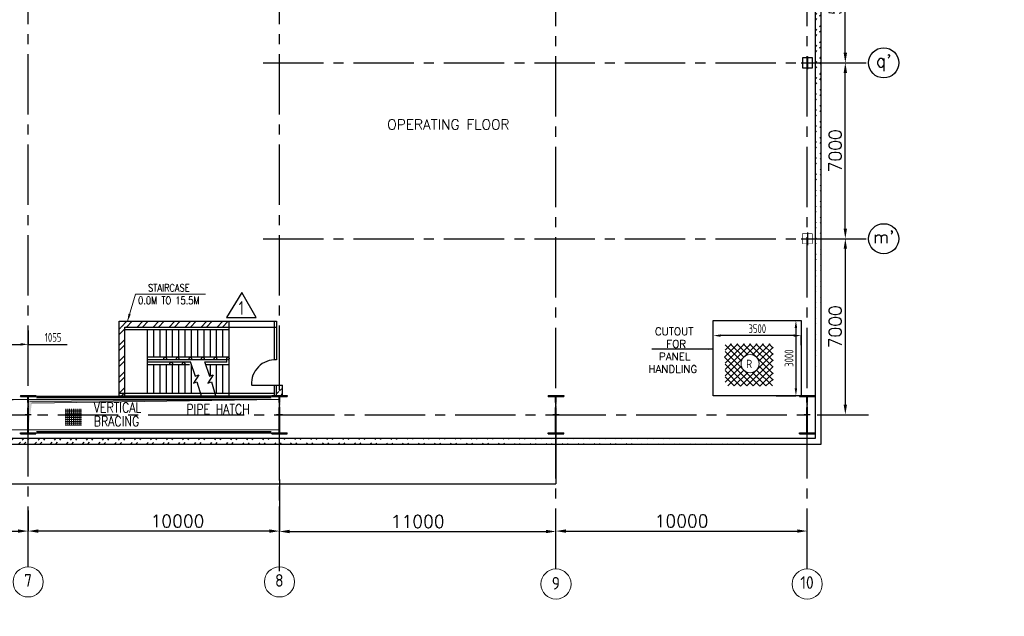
# Model space of a CAD drawing. Extents: x -287416 to 4934791, y -504132 to 1826789.
# Tile 20 of 256: x 51727 to 90905, y -276658 to -252918. Entities that reach past the tile are written whole.
import ezdxf
from ezdxf.enums import TextEntityAlignment as Align

# ---------------------------------------------------------------- set-up
doc = ezdxf.new("R2010")
doc.units = 0
doc.header["$LTSCALE"] = 800
doc.header["$MEASUREMENT"] = 0
for name, pattern in [('CENTER', [2, 1.25, -0.25, 0.25, -0.25]), ('CENTER2', [1.125, 0.75, -0.125, 0.125, -0.125]), ('DASHDOT', [1, 0.5, -0.25, 0, -0.25])]:
    doc.linetypes.add(name, pattern=pattern)
doc.layers.get('0').update_dxf_attribs({"linetype": 'CONTINUOUS'})
doc.layers.get('DEFPOINTS').update_dxf_attribs({"linetype": 'CONTINUOUS'})
for name, color, linetype in [('0-7-COL', 2, 'CENTER'), ('Aux_col', 7, 'CONTINUOUS'), ('COL', 1, 'CENTER'), ('FORMAT', 7, 'CONTINUOUS'), ('GRID', 8, 'CENTER'), ('HANGERS', 1, 'CONTINUOUS'), ('HATCH', 9, 'CONTINUOUS'), ('STR', 2, 'CONTINUOUS'), ('WALL', 6, 'CONTINUOUS')]:
    doc.layers.add(name, color=color, linetype=linetype)
for name, color, linetype, lineweight in [('DIM', 4, 'CONTINUOUS', 15), ('PIPE OPENING HATCH', 7, 'CONTINUOUS', 13), ('T', 3, 'CONTINUOUS', 15), ('TEXT', 3, 'CONTINUOUS', 15)]:
    doc.layers.add(name, color=color, linetype=linetype, lineweight=lineweight)
doc.styles.add('ROMANC', font='romanc')
doc.styles.add('ROMANS', font='ISO9.shx', dxfattribs={"width": 0.8})
doc.styles.add('S1', font='SIMPLEX.SHX', dxfattribs={"height": 200})
doc.styles.add('S3', font='ROMANS1.SHX', dxfattribs={"width": 0.8})
doc.styles.get("Standard").update_dxf_attribs({"font": 'ISO9'})
doc.styles.add('VER', font='ISO9.SHX')
doc.dimstyles.get("Standard").update_dxf_attribs({"dimtxt": 0.18, "dimasz": 0.18, "dimexe": 0.18, "dimexo": 0.0625, "dimgap": 0.09, "dimtad": 0, "dimtih": 1, "dimtoh": 1, "dimdec": 4, "dimzin": 0, "dimdsep": 46, "dimtxsty": 'Standard', "dimcen": 0.09, "dimadec": 0, "dimazin": 0, "dimtfac": 1, "dimtdec": 4, "dimtofl": 0, "dimtmove": 0, "dimatfit": 3, "dimfxl": 1, "dimtolj": 1, "dimtzin": 0, "dimarcsym": 0})
doc.dimstyles.new('STANDARD$0', dxfattribs={"dimtxt": 250, "dimasz": 200, "dimexe": 0, "dimexo": 0, "dimgap": 100, "dimtad": 1, "dimdec": 0, "dimzin": 0, "dimdsep": 46, "dimtxsty": 'S1', "dimcen": 0, "dimadec": 0, "dimazin": 0, "dimtfac": 1, "dimtdec": 0, "dimtmove": 2, "dimatfit": 3, "dimfxl": 1, "dimtolj": 1, "dimtzin": 0, "dimarcsym": 0})

# ---------------------------------------------------------------- blocks, each defined once
blk = doc.blocks.new('*D125')
at = {"layer": 'DEFPOINTS', "color": 0, "linetype": 'Continuous', "transparency": 16777216}
for p in [(52063, -272449), (42063, -273267), (52063, -273267)]:
    blk.add_point(p, dxfattribs=at)
at = {"layer": 'DIM', "linetype": 'Continuous', "lineweight": -2, "transparency": 16777216}
blk.add_line((52063, -272449), (52063, -273267), dxfattribs=at)
at = {"layer": 'DIM', "color": 4, "linetype": 'Continuous', "lineweight": -2, "transparency": 16777216}
blk.add_line((42463, -273267), (51663, -273267), dxfattribs=at)
at = {"layer": 'DIM', "color": 4, "linetype": 'Continuous', "transparency": 16777216}
for points in [[(42463, -273200), (42463, -273334), (42063, -273267)], [(51663, -273200), (51663, -273334), (52063, -273267)]]:
    blk.add_solid(points, dxfattribs=at)
at = {"layer": 'DIM', "linetype": 'Continuous', "transparency": 16777216, "insert": (47063, -272867), "char_height": 500, "attachment_point": 5, "style": 'ROMANC'}
blk.add_mtext('\\A1;10000', dxfattribs=at)
blk = doc.blocks.new('*D137')
at = {"layer": 'DEFPOINTS', "color": 0, "linetype": 'Continuous', "transparency": 16777216}
for p in [(52063, -273017), (52063, -273267), (62063, -273178)]:
    blk.add_point(p, dxfattribs=at)
at = {"layer": 'DIM', "linetype": 'Continuous', "lineweight": -2, "transparency": 16777216}
for p, q in [((52063, -273017), (52063, -273267)), ((62063, -273178), (62063, -273267))]:
    blk.add_line(p, q, dxfattribs=at)
at = {"layer": 'DIM', "color": 4, "linetype": 'Continuous', "lineweight": -2, "transparency": 16777216}
blk.add_line((61663, -273267), (52463, -273267), dxfattribs=at)
at = {"layer": 'DIM', "color": 4, "linetype": 'Continuous', "transparency": 16777216}
for points in [[(52463, -273200), (52463, -273334), (52063, -273267)], [(61663, -273200), (61663, -273334), (62063, -273267)]]:
    blk.add_solid(points, dxfattribs=at)
at = {"layer": 'DIM', "linetype": 'Continuous', "transparency": 16777216, "insert": (58007, -272867), "char_height": 500, "attachment_point": 5, "style": 'ROMANC'}
blk.add_mtext('\\A1;10000', dxfattribs=at)
blk = doc.blocks.new('A$C41E52089')
at = {"layer": 'COL'}
h = blk.add_hatch(dxfattribs=at)
h.set_pattern_fill('ANSI31', color=256, scale=100, style=0)
h.paths.add_polyline_path([(310, -720), (0, -720), (0, -760), (310, -760)])
h.paths.add_polyline_path([(0, -720), (-310, -720), (-310, -760), (0, -760)])
h.paths.add_polyline_path([(0, 0), (-13, 0), (-13, -720), (0, -720)])
h.paths.add_polyline_path([(0, 720), (-13, 720), (-13, 0), (0, 0)])
h.paths.add_polyline_path([(12, 0), (0, 0), (0, -720), (12, -720)])
h.paths.add_polyline_path([(12, 720), (0, 720), (0, 0), (12, 0)])
h.paths.add_polyline_path([(310, 760), (0, 760), (0, 720), (12, 720), (310, 720)])
h.paths.add_polyline_path([(0, 760), (-310, 760), (-310, 720), (0, 720)])
at = {"layer": 'COL', "color": 2}
for p, q in [((0, -800), (0, 800)), ((123, 0), (-123, 0))]:
    blk.add_line(p, q, dxfattribs=at)
at = {"layer": 'COL'}
for p, q in [((-310, 760), (310, 760)), ((-310, 760), (-310, 720)), ((-310, 720), (310, 720)), ((-13, -720), (-13, 720)), ((12, -720), (12, 720)), ((310, 760), (310, 720)), ((-310, -720), (310, -720)), ((-310, -760), (-310, -720)), ((-310, -760), (310, -760)), ((310, -760), (310, -720))]:
    blk.add_line(p, q, dxfattribs=at)
blk = doc.blocks.new('*D222')
at = {"layer": 'DEFPOINTS', "color": 0, "transparency": 16777216}
for p in [(51008, -265096), (52063, -265279), (52063, -265836)]:
    blk.add_point(p, dxfattribs=at)
at = {"layer": 'DIM', "color": 9, "lineweight": -2, "transparency": 16777216}
for p, q in [((51008, -265096), (51008, -265836)), ((52063, -265279), (52063, -265836)), ((51308, -265836), (51763, -265836)), ((52063, -265836), (53622, -265836))]:
    blk.add_line(p, q, dxfattribs=at)
at = {"layer": 'DIM', "color": 9, "transparency": 16777216}
for points in [[(51308, -265786), (51308, -265886), (51008, -265836)], [(51763, -265786), (51763, -265886), (52063, -265836)]]:
    blk.add_solid(points, dxfattribs=at)
at = {"layer": 'DIM', "transparency": 16777216, "insert": (53056, -265561), "char_height": 350, "attachment_point": 5, "style": 'ROMANS'}
blk.add_mtext('\\A1;1055', dxfattribs=at)
blk = doc.blocks.new('*D253')
at = {"layer": 'DEFPOINTS', "color": 0, "linetype": 'Continuous', "transparency": 16777216}
for p in [(62063, -271211), (73063, -273283), (73063, -273283)]:
    blk.add_point(p, dxfattribs=at)
at = {"layer": 'DIM', "linetype": 'Continuous', "lineweight": -2, "transparency": 16777216}
blk.add_line((62063, -271211), (62063, -273283), dxfattribs=at)
at = {"layer": 'DIM', "color": 4, "linetype": 'Continuous', "lineweight": -2, "transparency": 16777216}
blk.add_line((62463, -273283), (72663, -273283), dxfattribs=at)
at = {"layer": 'DIM', "color": 4, "linetype": 'Continuous', "transparency": 16777216}
for points in [[(62463, -273216), (62463, -273350), (62063, -273283)], [(72663, -273216), (72663, -273350), (73063, -273283)]]:
    blk.add_solid(points, dxfattribs=at)
at = {"layer": 'DIM', "linetype": 'Continuous', "transparency": 16777216, "insert": (67563, -272883), "char_height": 500, "attachment_point": 5, "style": 'ROMANC'}
blk.add_mtext('\\A1;11000', dxfattribs=at)
blk = doc.blocks.new('*D254')
at = {"layer": 'DEFPOINTS', "color": 0, "linetype": 'Continuous', "transparency": 16777216}
for p in [(73063, -273266), (83063, -273266), (83063, -273266)]:
    blk.add_point(p, dxfattribs=at)
at = {"layer": 'DIM', "color": 4, "linetype": 'Continuous', "lineweight": -2, "transparency": 16777216}
blk.add_line((73463, -273266), (82663, -273266), dxfattribs=at)
at = {"layer": 'DIM', "color": 4, "linetype": 'Continuous', "transparency": 16777216}
for points in [[(73463, -273199), (73463, -273333), (73063, -273266)], [(82663, -273199), (82663, -273333), (83063, -273266)]]:
    blk.add_solid(points, dxfattribs=at)
at = {"layer": 'DIM', "linetype": 'Continuous', "transparency": 16777216, "insert": (78063, -272866), "char_height": 500, "attachment_point": 5, "style": 'ROMANC'}
blk.add_mtext('\\A1;10000', dxfattribs=at)
blk = doc.blocks.new('*D255')
at = {"layer": 'DEFPOINTS', "color": 0, "linetype": 'Continuous', "transparency": 16777216}
for p in [(84579, -261635), (84533, -268635), (84579, -268635)]:
    blk.add_point(p, dxfattribs=at)
at = {"layer": 'DIM', "color": 4, "linetype": 'Continuous', "lineweight": -2, "transparency": 16777216}
blk.add_line((84579, -262035), (84579, -268235), dxfattribs=at)
at = {"layer": 'DIM', "linetype": 'Continuous', "lineweight": -2, "transparency": 16777216}
blk.add_line((84533, -268635), (84579, -268635), dxfattribs=at)
at = {"layer": 'DIM', "color": 4, "linetype": 'Continuous', "transparency": 16777216}
for points in [[(84512, -262035), (84646, -262035), (84579, -261635)], [(84512, -268235), (84646, -268235), (84579, -268635)]]:
    blk.add_solid(points, dxfattribs=at)
at = {"layer": 'DIM', "linetype": 'Continuous', "transparency": 16777216, "insert": (84179, -265135), "char_height": 500, "attachment_point": 5, "rotation": 90, "style": 'ROMANC'}
blk.add_mtext('\\A1;7000', dxfattribs=at)
blk = doc.blocks.new('*D256')
at = {"color": 9, "lineweight": -2, "transparency": 16777216}
for p, q in [((81828, -264885), (82613, -264885)), ((82613, -265185), (82613, -267585)), ((81828, -267885), (82613, -267885))]:
    blk.add_line(p, q, dxfattribs=at)
at = {"color": 9, "transparency": 16777216}
for points in [[(82563, -265185), (82663, -265185), (82613, -264885)], [(82563, -267585), (82663, -267585), (82613, -267885)]]:
    blk.add_solid(points, dxfattribs=at)
at = {"layer": 'DEFPOINTS', "color": 0, "transparency": 16777216}
for p in [(81828, -264885), (81828, -267885), (82613, -267885)]:
    blk.add_point(p, dxfattribs=at)
at = {"transparency": 16777216, "insert": (82338, -266385), "char_height": 350, "attachment_point": 5, "rotation": 90, "style": 'ROMANS'}
blk.add_mtext('\\A1;3000', dxfattribs=at)
blk = doc.blocks.new('*D257')
at = {"color": 9, "lineweight": -2, "transparency": 16777216}
for p, q in [((79325, -265868), (79325, -265488)), ((82525, -265488), (79625, -265488)), ((82825, -265868), (82825, -265488))]:
    blk.add_line(p, q, dxfattribs=at)
at = {"color": 9, "transparency": 16777216}
for points in [[(79625, -265438), (79625, -265538), (79325, -265488)], [(82525, -265438), (82525, -265538), (82825, -265488)]]:
    blk.add_solid(points, dxfattribs=at)
at = {"layer": 'DEFPOINTS', "color": 0, "transparency": 16777216}
for p in [(79325, -265488), (79325, -265868), (82825, -265868)]:
    blk.add_point(p, dxfattribs=at)
at = {"transparency": 16777216, "insert": (81075, -265213), "char_height": 350, "attachment_point": 5, "style": 'ROMANS'}
blk.add_mtext('\\A1;3500', dxfattribs=at)
blk = doc.blocks.new('A$C05191821')
at = {"layer": 'DIM'}
h = blk.add_hatch(dxfattribs=at)
h.set_pattern_fill('ANSI37', color=256, scale=600, angle=45, style=0)
h.set_pattern_definition([(90, (32938.09, -48327.06), (-75, 1e-14), []), (180, (32938.09, -48327.06), (-1e-14, -75), [])])
h.paths.add_polyline_path([(64121, 233), (63472, 233), (63472, -434), (64121, -434)])
at = {"layer": 'PIPE OPENING HATCH', "lineweight": -2}
for points in [[(52072, 530), (52000, -600), (52000, 598), (62000, 598)], [(62072, 530), (62000, -600), (62000, 598), (72000, 598)]]:
    blk.add_hatch(color=1, dxfattribs=at).paths.add_polyline_path(points)
at = {"layer": 'PIPE OPENING HATCH'}
h = blk.add_hatch(color=1, dxfattribs=at)
h.paths.add_polyline_path([(52084, 0), (52016, 0), (52016, -485)])
h.paths.add_polyline_path([(62000, 600), (52016, 600), (52016, 0), (52044, 0), (52084, 0), (52147, 458)])
h = blk.add_hatch(color=1, dxfattribs=at)
h.paths.add_polyline_path([(62084, 0), (62016, 0), (62016, -485)])
h.paths.add_polyline_path([(72000, 600), (62016, 600), (62016, 0), (62044, 0), (62084, 0), (62147, 458)])
at = {"layer": 'PIPE OPENING HATCH', "color": 1, "lineweight": -2}
for p, q in [((52000, 600), (62000, 600)), ((62000, 598), (52072, 530)), ((62000, 600), (72000, 600)), ((72000, 598), (62072, 530))]:
    blk.add_line(p, q, dxfattribs=at)
at = {"layer": 'PIPE OPENING HATCH', "color": 1}
for p, q in [((52147, 458), (62000, 600)), ((62147, 458), (72000, 600))]:
    blk.add_line(p, q, dxfattribs=at)
for points in [[(52000, 600), (62000, 600), (62000, -600), (52000, -600)], [(62000, 600), (72000, 600), (72000, -600), (62000, -600)]]:
    blk.add_lwpolyline(points, close=True, dxfattribs=at)
at = {"layer": 'T', "style": 'S3', "width": 0.8}
blk.add_text('PIPE HATCH', height=400, dxfattribs=at).set_placement((68294, 15))
blk = doc.blocks.new('*D269')
at = {"layer": 'DEFPOINTS', "color": 0, "linetype": 'Continuous', "transparency": 16777216}
for p in [(84579, -254635), (84579, -254635), (84579, -261635)]:
    blk.add_point(p, dxfattribs=at)
at = {"layer": 'DIM', "linetype": 'Continuous', "lineweight": -2, "transparency": 16777216}
blk.add_line((84579, -254635), (84579, -254635), dxfattribs=at)
at = {"layer": 'DIM', "color": 4, "linetype": 'Continuous', "lineweight": -2, "transparency": 16777216}
blk.add_line((84579, -261235), (84579, -255035), dxfattribs=at)
at = {"layer": 'DIM', "color": 4, "linetype": 'Continuous', "transparency": 16777216}
for points in [[(84512, -255035), (84646, -255035), (84579, -254635)], [(84512, -261235), (84646, -261235), (84579, -261635)]]:
    blk.add_solid(points, dxfattribs=at)
at = {"layer": 'DIM', "linetype": 'Continuous', "transparency": 16777216, "insert": (84179, -258135), "char_height": 500, "attachment_point": 5, "rotation": 90, "style": 'ROMANC'}
blk.add_mtext('\\A1;7000', dxfattribs=at)
blk = doc.blocks.new('*D270')
at = {"layer": 'DEFPOINTS', "color": 0, "linetype": 'Continuous', "transparency": 16777216}
for p in [(84579, -249135), (84579, -249135), (84579, -254635)]:
    blk.add_point(p, dxfattribs=at)
at = {"layer": 'DIM', "linetype": 'Continuous', "lineweight": -2, "transparency": 16777216}
blk.add_line((84579, -249135), (84579, -249135), dxfattribs=at)
at = {"layer": 'DIM', "color": 4, "linetype": 'Continuous', "lineweight": -2, "transparency": 16777216}
blk.add_line((84579, -254235), (84579, -249535), dxfattribs=at)
at = {"layer": 'DIM', "color": 4, "linetype": 'Continuous', "transparency": 16777216}
for points in [[(84512, -249535), (84646, -249535), (84579, -249135)], [(84512, -254235), (84646, -254235), (84579, -254635)]]:
    blk.add_solid(points, dxfattribs=at)
at = {"layer": 'DIM', "linetype": 'Continuous', "transparency": 16777216, "insert": (84179, -251885), "char_height": 500, "attachment_point": 5, "rotation": 90, "style": 'ROMANC'}
blk.add_mtext('\\A1;5500', dxfattribs=at)
blk = doc.blocks.new('A$C63D2317A')
at = {"layer": 'HATCH'}
h = blk.add_hatch(dxfattribs=at)
h.set_pattern_fill('ANSI32', color=256, scale=1200, style=0)
h.set_pattern_definition([(45, (-94309.56, -83021.8), (-318.198, 318.198), []), (45, (-94097.43, -83021.8), (-318.198, 318.198), [])])
h.paths.add_polyline_path([(-6384, 3715), (-2000, 3715), (-2000, 3485), (-6384, 3485)])
h.paths.add_polyline_path([(-6384, 3474), (-6154, 3474), (-6154, 750), (-6384, 750)])
h = blk.add_hatch(dxfattribs=at)
h.set_pattern_fill('ANSI32', color=256, scale=1200, style=0)
h.set_pattern_definition([(45, (-85879.8, -99981.8), (-318.198, 318.198), []), (45, (-85667.66, -99981.8), (-318.198, 318.198), [])])
edge = h.paths.add_edge_path()
edge.add_line((115, 721), (115, 1181))
edge.add_line((-115, 750), (-115, 1181))
at = {"layer": 'FORMAT', "flags": 128}
for points in [[(-3558, 2122), (-3354, 1532), (-3215, 1582), (-3425, 1259), (-3284, 1303), (-3103, 714)], [(-2983, 2122), (-2779, 1532), (-2640, 1582), (-2850, 1259), (-2709, 1303), (-2528, 714)]]:
    blk.add_lwpolyline(points, dxfattribs=at)
at = {"layer": 'STR'}
for p, q in [((-2000, 1985), (-2000, 3715)), ((-5250, 850, -370380), (-5250, 3385, -14056)), ((-5000, 2285), (-5000, 3385)), ((-4750, 2285), (-4750, 3385)), ((-4500, 2285), (-4500, 3385)), ((-4250, 2285), (-4250, 3385)), ((-4000, 2285), (-4000, 3385)), ((-3750, 2285), (-3750, 3385)), ((-3500, 2285), (-3500, 3385)), ((-3250, 2285), (-3250, 3385)), ((-3000, 2285), (-3000, 3385)), ((-2750, 2285), (-2750, 3385)), ((-2500, 2285), (-2500, 3385)), ((-2250, 2285), (-2250, 3385)), ((-2000, 2285), (-5250, 2285)), ((-2100, 2185), (-5250, 2185)), ((-3545, 2085), (-5250, 2085)), ((-3576, 1985), (-5250, 1985)), ((-5000, 850), (-5000, 1985)), ((-4750, 850), (-4750, 1985)), ((-4500, 850), (-4500, 1985)), ((-4250, 850), (-4250, 1985)), ((-4000, 850), (-4000, 1985)), ((-3750, 850), (-3750, 1985)), ((-2100, 2085), (-2970, 2085)), ((-2000, 1985), (-2936, 1985)), ((-2750, 1543), (-2750, 1985)), ((-2500, 850), (-2500, 1985)), ((-2250, 850), (-2250, 1985)), ((-2100, 2085), (-2100, 2185)), ((-2000, 750, -370380), (-2000, 1985)), ((-3500, 850), (-3500, 1953))]:
    blk.add_line(p, q, dxfattribs=at)
for centre in [(-4548, 2235), (-4311, 2035), (-4048, 2235), (-3811, 2035), (-3548, 2235), (-3048, 2235), (-2548, 2235), (-2050, 2235)]:
    blk.add_circle(centre, 50, dxfattribs=at)
at = {"layer": 'WALL'}
for p, q in [((-6384, 750, -370380), (-6384, 3715)), ((-6384, 3715), (-115, 3715)), ((-215, 3715), (-215, 2182)), ((-115, 3715), (-115, 2181)), ((-6154, 3485, -370380), (-115, 3485, 16517)), ((-6154, 750, -370380), (-6154, 3485, -370380)), ((-6154, 3385, -370380), (-2000, 3385, -370380)), ((-1115, 1181), (115, 1181)), ((-215, 1181), (-215, 750)), ((-115, 792), (-115, 1181)), ((115, 750), (115, 1181)), ((-6384, 850, -370380), (-215, 850, 150806)), ((-6384, 750, -370380), (-215, 750, -370380))]:
    blk.add_line(p, q, dxfattribs=at)
blk.add_arc((-167, 1234), 949, 86.8572, 183.1428, dxfattribs=at)
at = {"layer": 'T', "insert": (-6233, 5198, 321285), "char_height": 300, "width": 3893.8, "attachment_point": 1, "style": 'S3'}
blk.add_mtext('\\pi1004;STAIRCASE \\P\\pi609.76;0.0M TO 15.5M', dxfattribs=at)
blk.add_leader([(-6046, 3715), (-5732, 4793), (-2941, 4793)], dimstyle='Standard', override={"dimtxt": 350, "dimasz": 300, "dimexe": 0, "dimexo": 0, "dimgap": 100, "dimtad": 0, "dimtih": 0, "dimtoh": 0, "dimdec": 0, "dimtxsty": 'ROMANS', "dimcen": 0, "dimclrd": 9, "dimclre": 9, "dimclrt": 256, "dimtdec": 0, "dimtix": 1, "dimtofl": 1, "dimatfit": 0})

msp = doc.modelspace()

# ---------------------------------------------------------------- hatches: boundary and pattern name
at = {"layer": 'HATCH'}
h = msp.add_hatch(dxfattribs=at)
h.set_pattern_fill('ANSI32', color=256, scale=1200, style=0)
h.set_pattern_definition([(45, (-1822.04, -357658.74), (-318.198, 318.198), []), (45, (-1609.9, -357658.74), (-318.198, 318.198), [])])
edge = h.paths.add_edge_path()
edge.add_line((83388.1, -269805.2), (83379.1, -208585.2))
edge.add_line((83618.1, -269805.2), (83607.4, -208355.2))
h = msp.add_hatch(dxfattribs=at)
h.set_pattern_fill('ANSI32', color=256, scale=1200, style=0)
h.set_pattern_definition([(45, (19608.27, -350876.9), (-318.198, 318.198), []), (45, (19820.4, -350876.9), (-318.198, 318.198), [])])
edge = h.paths.add_edge_path()
edge.add_line((83463.1, -269575.2), (-10336.9, -269575.3))
edge.add_line((83693.1, -269805.3), (-10566.9, -269805.2))

# ---------------------------------------------------------------- linework, layer by layer
at = {"layer": '0-7-COL', "color": 6, "linetype": 'Continuous'}
for centre in [(86106.3, -254634.9), (86106.3, -261634.9)]:
    msp.add_circle(centre, 600, dxfattribs=at)
at = {"layer": 'Aux_col'}
for p, q in [((82818.8, -254635.2), (83318.8, -254635.2)), ((82818.8, -254635.2), (83318.8, -254635.2)), ((83268.8, -254435.2), (82868.8, -254435.2)), ((82868.8, -254435.2), (82868.8, -254835.2)), ((83268.8, -254435.2), (82868.8, -254435.2)), ((82868.8, -254435.2), (82868.8, -254835.2)), ((83068.8, -254385.2), (83068.8, -254885.2)), ((83068.8, -254385.2), (83068.8, -254885.2)), ((83268.8, -254835.2), (83268.8, -254435.2)), ((83268.8, -254835.2), (83268.8, -254435.2)), ((82868.8, -254835.2), (83268.8, -254835.2)), ((82868.8, -254835.2), (83268.8, -254835.2)), ((82818.8, -261635.2), (83318.8, -261635.2)), ((82818.8, -261635.2), (83318.8, -261635.2)), ((83068.8, -261385.2), (83068.8, -261885.2)), ((83068.8, -261385.2), (83068.8, -261885.2))]:
    msp.add_line(p, q, dxfattribs=at)
at = {"layer": 'Aux_col', "const_width": 20, "flags": 128}
for points in [[(83268.8, -261435.2), (82868.8, -261435.2)], [(82868.8, -261435.2), (82868.8, -261835.2)], [(83268.8, -261435.2), (82868.8, -261435.2)], [(82868.8, -261435.2), (82868.8, -261835.2)], [(83268.8, -261835.2), (83268.8, -261435.2)], [(83268.8, -261835.2), (83268.8, -261435.2)], [(82868.8, -261835.2), (83268.8, -261835.2)], [(82868.8, -261835.2), (83268.8, -261835.2)]]:
    msp.add_lwpolyline(points, dxfattribs=at)
at = {"layer": 'FORMAT'}
msp.add_lwpolyline([(79325.3, -264885.2), (82825.3, -264885.2), (82825.3, -267885.2), (79325.3, -267885.2)], close=True, dxfattribs=at)
at = {"layer": 'GRID', "linetype": 'CENTER2', "ltscale": 4}
for p, q in [((83063.1, -274773.7), (83063.1, -207729.3)), ((62063.1, -274689.5), (62063.1, -208311.8)), ((73063.1, -274773.7), (73063.1, -208232.9)), ((52063.1, -274689.5), (52063.1, -230785.2)), ((61408.8, -254635.2), (85506.3, -254635.2)), ((61408.8, -261635.2), (85506.3, -261635.2)), ((62063.1, -274855.5), (62063.1, -267453.7)), ((-15158.9, -268635.2), (58254.9, -268635.2)), ((58254.9, -268635.2), (85506.3, -268635.2))]:
    msp.add_line(p, q, dxfattribs=at)
at = {"layer": 'HANGERS', "linetype": 'Continuous'}
for p, q in [((60560.4, -263774), (59960.6, -264772.6)), ((61131.6, -264772.6), (60560.4, -263774)), ((59960.6, -264772.6), (61131.6, -264772.6))]:
    msp.add_line(p, q, dxfattribs=at)
at = {"layer": 'STR', "color": 7, "linetype": 'DASHDOT', "const_width": 100}
for points in [[(52391.5, -267931), (61741.5, -267931)], [(52391.5, -269339.4), (61741.5, -269339.4)]]:
    msp.add_lwpolyline(points, dxfattribs=at)
at = {"layer": 'TEXT', "flags": 128}
for points in [[(79773.5, -266348.5), (80308.1, -265812.8)], [(79795.1, -266072.2), (80054.3, -265812.8)], [(79795.1, -266581.2), (80563.7, -265812.8)], [(79795.1, -266835.9), (80817.5, -265812.8)], [(79795.1, -267090.4), (81073.1, -265812.8)], [(79795.1, -265861.2), (80443.1, -266509.9)], [(80000.3, -265812.8), (80536.7, -266348.5)], [(80255.9, -265812.8), (80698.7, -266255.4)], [(80509.7, -265812.8), (81701.3, -267003.7)], [(80765.3, -265812.8), (81701.3, -266749.1)], [(80884.1, -266255.4), (81326.9, -265812.8)], [(81019.1, -265812.8), (81701.3, -266494.4)], [(81046.1, -266348.5), (81582.5, -265812.8)], [(81139.7, -266509.9), (81701.3, -265948)], [(81274.7, -265812.8), (81701.3, -266239.9)], [(81528.5, -265812.8), (81701.3, -265985.4)], [(79773.5, -266348.5), (80912.9, -267487.7)], [(79795.1, -266115.7), (81173.9, -267494)], [(79899.5, -266221.2), (81173.9, -267494)], [(80408.9, -267494), (81701.3, -266202.5)], [(79795.1, -266624.8), (80657.3, -267487.7)], [(79795.1, -267344.9), (80443.1, -266696.2)], [(80657.3, -267487.7), (81701.3, -266457)], [(80912.9, -267487.7), (81701.3, -266711.7)], [(81139.7, -266696.2), (81701.3, -267258.2)], [(79795.1, -266879.5), (80408.9, -267494)], [(79795.1, -267134), (80160.5, -267487.7)], [(79906.7, -267487.7), (80536.7, -266857.7)], [(80160.5, -267487.7), (80698.7, -266950.7)], [(80884.1, -266950.7), (81422.3, -267487.7)], [(81046.1, -266857.7), (81676.1, -267487.7)], [(81173.9, -267494), (81701.3, -266966.2)], [(81422.3, -267487.7), (81701.3, -267220.7)]]:
    msp.add_lwpolyline(points, dxfattribs=at)
msp.add_lwpolyline([(81150.5, -266603.2, 1), (80430.5, -266603.2, 1), (81150.5, -266603.2)], format="xyb", dxfattribs=at)
at = {"layer": 'TEXT'}
for centre in [(52063.1, -275289.5), (62063.1, -275289.5), (73066.6, -275373.7), (83060.6, -275373.7)]:
    msp.add_circle(centre, 600, dxfattribs=at)
at = {"layer": 'WALL'}
for p, q in [((83618.1, -269805.2), (83609.1, -208355.2)), ((83388.1, -269575.4), (83379.1, -208585.2)), ((12063.1, -269575.2), (52433.1, -269575.4)), ((12063.1, -269805.6), (52433.1, -269805.2)), ((52427.2, -269575.4), (83388.1, -269575.4)), ((52427.2, -269805.4), (83618.1, -269805.2))]:
    msp.add_line(p, q, dxfattribs=at)
at = {"layer": 'WALL', "color": 1}
for p in [(73063.1, -269385.2), (2063.1, -271385.2)]:
    msp.add_line(p, (73063.1, -271385.2), dxfattribs=at)

# ---------------------------------------------------------------- block references
at = {"layer": 'COL'}
for p in [(52063.1, -268635.2), (62063.1, -268635.2), (73063.1, -268635.2), (83063.1, -268635.2)]:
    msp.add_blockref('A$C41E52089', p, dxfattribs=at)
at = {"layer": 'DIM'}
for name, p in [('A$C63D2317A', (62063.1, -268635.2)), ('A$C05191821', (-9936.9, -268635.2))]:
    msp.add_blockref(name, p, dxfattribs=at)

# ---------------------------------------------------------------- texts
at = {"layer": '0-7-COL', "color": 6, "linetype": 'Continuous', "style": 'ROMANC'}
for s, p in [("q'", (86106.3, -254634.9)), ("m'", (86106.3, -261561.2))]:
    msp.add_text(s, height=500, dxfattribs=at).set_placement(p, align=Align.MIDDLE)
at = {"layer": 'HANGERS', "linetype": 'Continuous', "style": 'ROMANS', "width": 0.8}
msp.add_text('1', height=546.5, dxfattribs=at).set_placement((60444.2, -264661.8))
at = {"layer": 'STR', "color": 4, "insert": (-3539.1, -253114.7), "char_height": 400, "width": 3040.312, "attachment_point": 1, "style": 'VER'}
msp.add_mtext('\\pi-108.42;UNLOADING \\P\\pi958.25;BAY', dxfattribs=at)
at = {"layer": 'T', "style": 'S3', "width": 0.8}
for s, p in [('VERTICAL', (54673.1, -268551.5)), ('BRACING', (54673.1, -269095.9))]:
    msp.add_text(s, height=400, dxfattribs=at).set_placement(p)
at = {"layer": 'T', "insert": (70696.3, -299576.8), "char_height": 400, "attachment_point": 1, "rotation": 90, "style": 'ROMANC'}
msp.add_mtext_dynamic_manual_height_columns('\\pi110.05;SOOT BLOWER MCC ON \\P\\pi605.28;RAISED CHEQUERED \\P\\pi1643.4;PLATE FLOOR', width=7496.283, gutter_width=2000, heights=[0], dxfattribs=at)
at = {"layer": 'T', "attachment_point": 1, "style": 'ROMANC'}
for s, width, insert, char_height in [('OPERATING FLOOR', 6988.759, (66350.9, -256886.7), 400), ('\\pi185.97;CUTOUT \\P\\pi643.11;FOR \\P\\pi350.26;PANEL \\P\\pi-71.172;HANDLING', 2143.37, (76815, -265170.9), 300)]:
    msp.add_mtext_dynamic_manual_height_columns(s, width=width, gutter_width=2000, heights=[0], dxfattribs=dict(at, insert=insert, char_height=char_height))
at = {"layer": 'T', "insert": (22057.6, -267309.2), "char_height": 400, "width": 9181.506, "attachment_point": 1, "style": 'S3'}
msp.add_mtext('\\pi392.66;OPENING SIZES FOR LPBP VALVES', dxfattribs=at)
at = {"layer": 'TEXT', "style": 'ROMANS'}
msp.add_text('R', height=330, dxfattribs=at).set_placement((80628.5, -266779.6))
for s, p in [('7', (52057.2, -275230.5)), ('8', (62057.2, -275230.5)), ('9', (73060.6, -275343.4)), ('10', (83054.7, -275314.7))]:
    msp.add_text(s, height=500, dxfattribs=at).set_placement(p, align=Align.MIDDLE)
at = {"layer": 'TEXT', "insert": (8472, -265507), "char_height": 450, "width": 6871.448, "attachment_point": 1, "style": 'ROMANS'}
msp.add_mtext('\\pi941.44;DUCT SUPPORTING \\P\\pi1927.2;STRUCTURE ', dxfattribs=at)

# ---------------------------------------------------------------- dimensions: what is measured, and where the dimension line sits
dim = msp.add_linear_dim(base=(79325.3, -265487.9), p1=(82825.3, -265867.7), p2=(79325.3, -265867.7), dimstyle='STANDARD$0', override={"dimtxt": 350, "dimasz": 300, "dimtxsty": 'ROMANS', "dimclrd": 9, "dimclre": 9, "dimclrt": 256, "dimtix": 1, "dimatfit": 0})
dim.commit()
dim.dimension.update_dxf_attribs({"geometry": '*D257', "text_midpoint": (81075.3, -265212.9)})
dim = msp.add_linear_dim(base=(82613.4, -267885.2), p1=(81828.2, -264885.2), p2=(81828.2, -267885.2), angle=90, dimstyle='STANDARD$0', override={"dimtxt": 350, "dimasz": 300, "dimtxsty": 'ROMANS', "dimclrd": 9, "dimclre": 9, "dimclrt": 256, "dimtix": 1, "dimatfit": 0})
dim.commit()
dim.dimension.update_dxf_attribs({"geometry": '*D256', "text_midpoint": (82338.4, -266385.2)})
at = {"layer": 'DIM', "linetype": 'Continuous'}
for base, p1, p2, picture, middle in [((84579, -249135.2), (84579, -254635.2), (84579, -249135.2), '*D270', (84179, -251885.2)), ((84579, -254635.2), (84579, -261635.2), (84579, -254635.2), '*D269', (84179, -258135.2)), ((84579, -268635.2), (84579, -261635.2), (84532.9, -268635.2), '*D255', (84179, -265135.2))]:
    dim = msp.add_linear_dim(base=base, p1=p1, p2=p2, angle=90, dimstyle='STANDARD$0', override={"dimscale": 100, "dimtxt": 5, "dimasz": 4, "dimgap": 1.5, "dimtxsty": 'ROMANC', "dimclrd": 4, "dimclre": 256, "dimclrt": 256, "dimtix": 1}, dxfattribs=at)
    dim.commit()
    dim.dimension.update_dxf_attribs({"geometry": picture, "text_midpoint": middle})
at = {"layer": 'DIM'}
dim = msp.add_linear_dim(base=(52063.1, -265836.1), p1=(51008.1, -265096), p2=(52063.1, -265279.2), dimstyle='STANDARD$0', override={"dimtxt": 350, "dimasz": 300, "dimtxsty": 'ROMANS', "dimclrd": 9, "dimclre": 9, "dimclrt": 256, "dimtix": 1, "dimtmove": 0}, dxfattribs=at)
dim.commit()
dim.dimension.update_dxf_attribs({"geometry": '*D222', "text_midpoint": (53055.5, -265836.1), "dimtype": 160})
at = {"layer": 'DIM', "linetype": 'Continuous'}
for base, p1, p2, picture, middle in [((73063.1, -273283.1), (62063.1, -271210.6), (73063.1, -273283.1), '*D253', (67563.1, -272883.1)), ((52063.1, -273267), (42063.1, -273267), (52063.1, -272448.7), '*D125', (47063.1, -272867)), ((83063.1, -273266.1), (73063.1, -273266.1), (83063.1, -273266.1), '*D254', (78063.1, -272866.1))]:
    dim = msp.add_linear_dim(base=base, p1=p1, p2=p2, dimstyle='STANDARD$0', override={"dimscale": 100, "dimtxt": 5, "dimasz": 4, "dimgap": 1.5, "dimtxsty": 'ROMANC', "dimclrd": 4, "dimclre": 256, "dimclrt": 256, "dimtix": 1}, dxfattribs=at)
    dim.commit()
    dim.dimension.update_dxf_attribs({"geometry": picture, "text_midpoint": middle})
dim = msp.add_linear_dim(base=(52063.1, -273267), p1=(62063.1, -273178.3), p2=(52063.1, -273017.1), dimstyle='STANDARD$0', override={"dimscale": 100, "dimtxt": 5, "dimasz": 4, "dimgap": 1.5, "dimtxsty": 'ROMANC', "dimclrd": 4, "dimclre": 256, "dimclrt": 256, "dimtix": 1}, dxfattribs=at)
dim.commit()
dim.dimension.update_dxf_attribs({"geometry": '*D137', "text_midpoint": (58007.4, -272867), "dimtype": 160})

# ---------------------------------------------------------------- leaders
at = {"layer": 'DIM'}
msp.add_leader([(79325.3, -266025.3), (76883.3, -266025.3)], dimstyle='Standard', override={"dimscale": 100, "dimtxt": 2, "dimasz": 2, "dimexe": 0, "dimexo": 0, "dimgap": 0.6, "dimtad": 0, "dimtih": 0, "dimtoh": 0, "dimdec": 0, "dimtxsty": 'ROMANS', "dimcen": 0, "dimclrd": 2, "dimclre": 2, "dimclrt": 2, "dimtdec": 0, "dimtix": 1, "dimtofl": 1, "dimtmove": 2, "dimfxl": 0.5}, dxfattribs=at)

doc.saveas('drawing.dxf')
